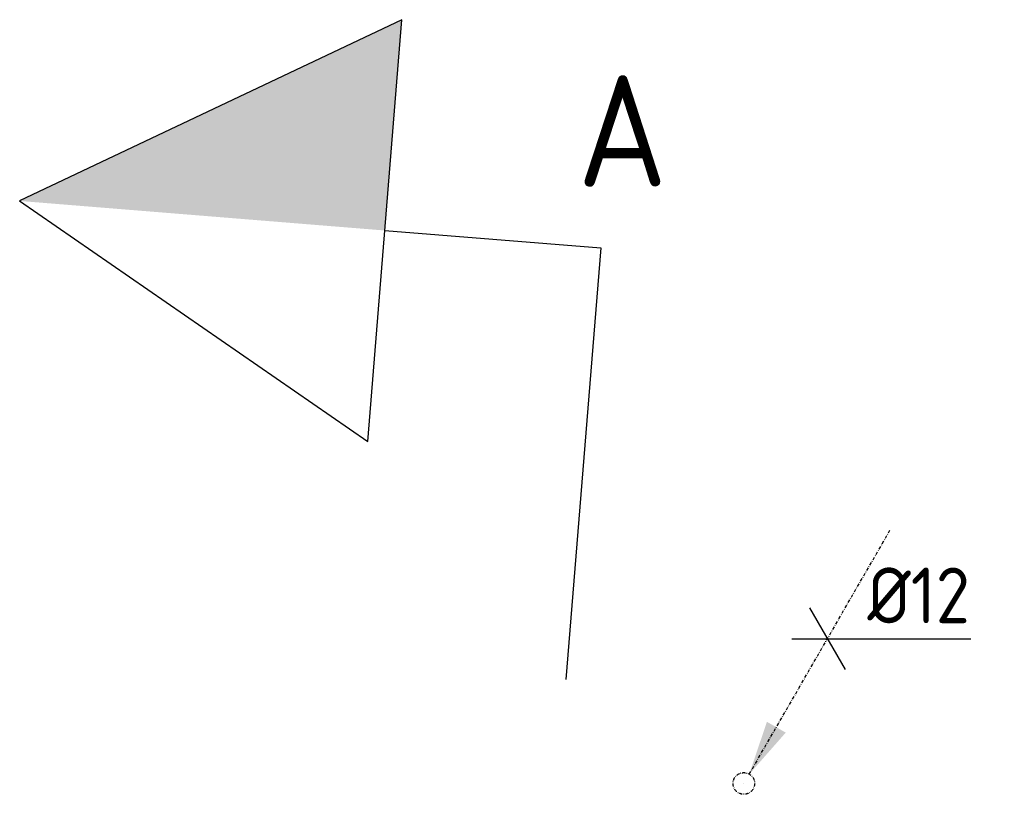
# Model space of a CAD drawing. Header units: millimetres. Extents: x -17664 to 63694, y -175 to 70975.
# Tile 12 of 22: x 2388 to 3980, y 59757 to 61009. Entities that reach past the tile are written whole.
import ezdxf

# ---------------------------------------------------------------- set-up
doc = ezdxf.new("R2010")
doc.units = ezdxf.units.MM
doc.linetypes.add('2322109', pattern=[10, 5, -2, 1, -2])
doc.linetypes.add('2322109_a', pattern=[10, 5, -2, 1, -2])
for name, color, linetype in [('BL$2----', 7, 'Continuous'), ('WL531---', 5, '2322109'), ('WL561---', 4, 'Continuous'), ('WM531---', 1, 'Continuous')]:
    doc.layers.add(name, color=color, linetype=linetype)
doc.styles.add('STABICAD-018', font='ISOCP.SHX', dxfattribs={"height": 90})

# ---------------------------------------------------------------- blocks, each defined once
blk = doc.blocks.new('*U62')
at = {"linetype": '2322109'}
blk.add_hatch(color=2, dxfattribs=at).paths.add_polyline_path([(8.8, 15.2), (37.3, 99.7), (67.7, 82.2)], flags=0)
at = {"color": 2, "linetype": '2322109_a'}
blk.add_line((8.8, 15.2, 3000), (236.2, 409.2, 3000), dxfattribs=at)
at = {"color": 0, "linetype": '2322109'}
blk.add_line((0, 0), (0, 0, 3000), dxfattribs=at)
blk.add_circle((0, 0, 3000), 17.5, dxfattribs=at)
at = {"color": 2, "linetype": '2322109'}
blk.add_circle((0, 0, 3000), 17.5, dxfattribs=at)
at = {"layer": 'WL561---', "color": 2, "style": 'STABICAD-018'}
for tag, p in [('POSITIONCODE', (29769.3, 25482.2, 1499.5)), ('SECTIONCODE', (29769.3, 25482.2, 1499.5)), ('CODE', (29769.3, 25432.2)), ('FLOORCODE', (29819.3, 25332.2))]:
    blk.add_attdef(tag, p, '', height=1.2, dxfattribs=at)
blk = doc.blocks.new('*U63')
at = {"color": 0, "linetype": 'Continuous'}
for p, q in [((-28.9, 50), (28.9, -50)), ((-57.7, 0), (14.6, 0)), ((14.6, 0), (232, 0))]:
    blk.add_line(p, q, dxfattribs=at)
at = {"color": 0, "linetype": 'Continuous', "style": 'STABICAD-018'}
blk.add_text('%%c12', height=90, dxfattribs=at).set_placement((64.6, 25))
at = {"layer": 'WL561---', "color": 2, "style": 'STABICAD-018'}
blk.add_attdef('CODE', (29904.4, 25566.2), '', height=1.2, dxfattribs=at)

msp = doc.modelspace()

# ---------------------------------------------------------------- linework, layer by layer
at = {"layer": 'BL$2----'}
msp.add_lwpolyline([(2388.3, 60716.3), (2951, 60327.7), (3006.2, 61009.3)], close=True, dxfattribs=at)
msp.add_lwpolyline([(2978.6, 60668.5), (3327.4, 60640.3), (3271, 59942.6)], dxfattribs=at)
msp.add_solid([(2388.3, 60716.3), (2978.6, 60668.5), (3006.2, 61009.3)], dxfattribs=at)

# ---------------------------------------------------------------- block references
at = {"layer": 'WL531---', "linetype": '2322109'}
msp.add_blockref('*U62', (3558.7, 59774.7), dxfattribs=at)
at = {"layer": 'WM531---', "linetype": 'Continuous'}
msp.add_blockref('*U63', (3693.8, 60008.7), dxfattribs=at)

# ---------------------------------------------------------------- texts
at = {"layer": 'BL$2----', "style": 'STABICAD-018'}
msp.add_text('A', height=180, dxfattribs=at).set_placement((3289.7, 60739.6))

doc.saveas('drawing.dxf')
